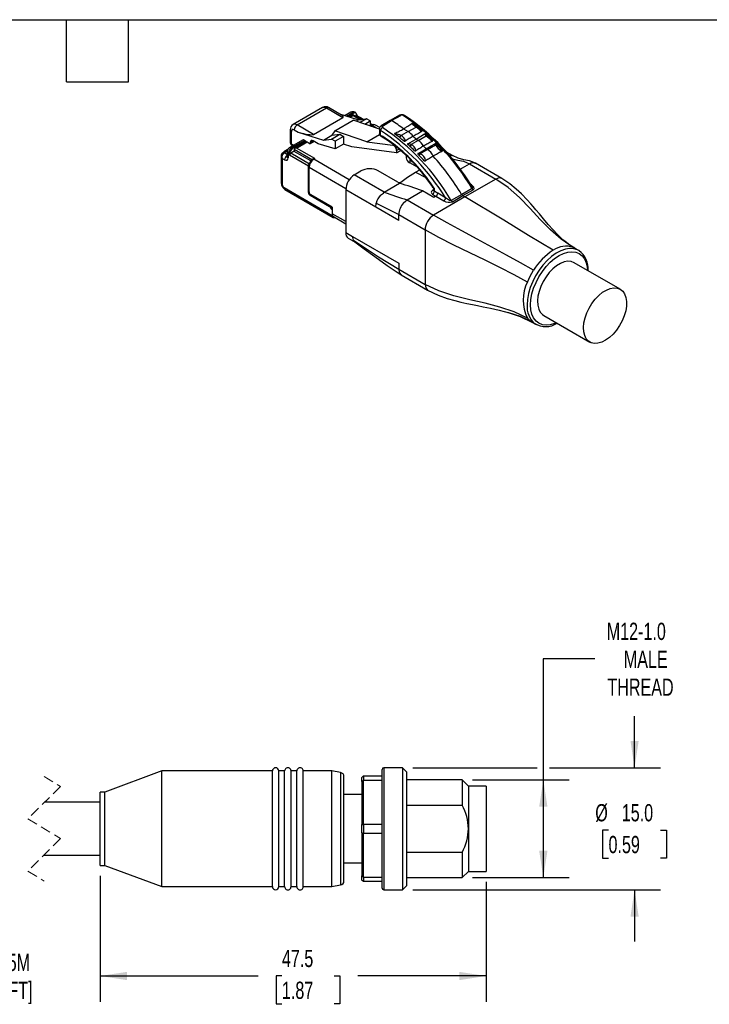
# Model space of a CAD drawing. Header units: millimetres. Extents: x 6 to 273, y 6 to 210.
# Tile 4 of 5: x 130 to 215, y 89 to 210. Entities that reach past the tile are written whole.
import ezdxf

# ---------------------------------------------------------------- set-up
doc = ezdxf.new("R2010")
doc.units = ezdxf.units.MM
doc.linetypes.add('SLD-Dashed', pattern=[1.905, 1.27, -0.635])
doc.linetypes.add('SLD-Solid', pattern=[0])
doc.layers.add('DIMENSIONS', color=140, linetype='SLD-Solid', lineweight=25)
doc.layers.add('TEXT', color=140, linetype='SLD-Solid', lineweight=25)
doc.styles.add('SLDTEXTSTYLE0', font='TXT', dxfattribs={"width": 0.7})
doc.dimstyles.new('SLDDIMSTYLE0', dxfattribs={"dimtxt": 2.158008, "dimasz": 3.302, "dimexe": 0, "dimexo": 0.0625, "dimgap": 0.539502, "dimtad": 0, "dimtih": 1, "dimtoh": 1, "dimdec": 1, "dimrnd": 1e-09, "dimzin": 4, "dimdsep": 46, "dimtxsty": 'SLDTEXTSTYLE0', "dimsah": 1, "dimcen": 0.09, "dimadec": 0, "dimazin": 1, "dimtfac": 1, "dimtdec": 1, "dimtmove": 0, "dimatfit": 0, "dimfxl": 0, "dimfrac": 2, "dimtolj": 1, "dimtzin": 12, "dimarcsym": 0})
doc.dimstyles.new('SLDDIMSTYLE1', dxfattribs={"dimtxt": 2.158008, "dimasz": 3.302, "dimexe": 0, "dimexo": 0.0625, "dimgap": 0.539502, "dimtad": 0, "dimtih": 1, "dimtoh": 1, "dimdec": 1, "dimrnd": 1e-09, "dimzin": 12, "dimdsep": 46, "dimtxsty": 'SLDTEXTSTYLE0', "dimsah": 1, "dimcen": 0.09, "dimadec": 0, "dimazin": 3, "dimtfac": 1, "dimtdec": 1, "dimtofl": 0, "dimtmove": 0, "dimatfit": 3, "dimfxl": 0, "dimfrac": 2, "dimtolj": 1, "dimtzin": 12, "dimarcsym": 0})
doc.dimstyles.new('SLDDIMSTYLE2', dxfattribs={"dimtxt": 2.158008, "dimasz": 3.302, "dimexe": 0, "dimexo": 0.0625, "dimgap": 0.539502, "dimtad": 0, "dimtih": 1, "dimtoh": 1, "dimdec": 1, "dimrnd": 1e-09, "dimzin": 12, "dimdsep": 46, "dimtxsty": 'SLDTEXTSTYLE0', "dimsah": 1, "dimcen": 0.09, "dimadec": 0, "dimazin": 3, "dimtfac": 1, "dimtdec": 1, "dimtmove": 0, "dimatfit": 0, "dimfxl": 0, "dimfrac": 2, "dimtolj": 1, "dimtzin": 12, "dimarcsym": 0})

# ---------------------------------------------------------------- blocks, each defined once
blk = doc.blocks.new('_D')
at = {"layer": 'DIMENSIONS'}
for p, q in [((205.75, 117.62), (205.75, 123.97)), ((178.48, 117.62), (193.77, 117.62)), ((195.29, 117.62), (208.93, 117.62)), ((202.55, 109.94), (201.82, 109.94)), ((201.82, 109.94), (201.82, 106.51)), ((208.96, 109.94), (209.69, 109.94)), ((209.69, 109.94), (209.69, 106.51)), ((201.82, 106.51), (202.55, 106.51)), ((209.69, 106.51), (208.96, 106.51)), ((178.48, 102.62), (208.93, 102.62)), ((205.75, 102.62), (205.75, 96.27))]:
    blk.add_line(p, q, dxfattribs=at)
for points in [[(205.75, 117.62), (206.26, 120.92), (205.25, 120.92)], [(205.75, 102.62), (205.25, 99.32), (206.26, 99.32)]]:
    blk.add_solid(points, dxfattribs=at)
at = {"layer": 'DIMENSIONS', "char_height": 2.117, "attachment_point": 1, "style": 'SLDTEXTSTYLE0'}
for s, insert in [('%%c', (200.92, 113.15)), ('15.0', (204.18, 113.15)), ('0.59', (202.55, 109.24))]:
    blk.add_mtext(s, dxfattribs=dict(at, insert=insert))
blk = doc.blocks.new('_D_1')
at = {"layer": 'DIMENSIONS'}
for p, q in [((200.88, 131), (194.53, 131)), ((194.53, 131), (194.53, 116.12)), ((185.83, 116.12), (197.71, 116.12)), ((194.53, 116.12), (194.53, 104.12)), ((185.83, 104.12), (197.71, 104.12))]:
    blk.add_line(p, q, dxfattribs=at)
for points in [[(194.53, 116.12), (194.02, 112.82), (195.04, 112.82)], [(194.53, 104.12), (195.04, 107.42), (194.02, 107.42)]]:
    blk.add_solid(points, dxfattribs=at)
at = {"layer": 'DIMENSIONS', "char_height": 2.117, "attachment_point": 1, "style": 'SLDTEXTSTYLE0'}
for s, insert in [('M12-1.0', (202.33, 135.44)), ('MALE', (204.43, 132.01)), ('THREAD', (202.41, 128.58))]:
    blk.add_mtext(s, dxfattribs=dict(at, insert=insert))
blk = doc.blocks.new('_D_2')
at = {"layer": 'DIMENSIONS'}
for p, q in [((140.01, 104.35), (140.01, 88.85)), ((187.51, 103.6), (187.51, 88.85)), ((140.01, 92.03), (159.46, 92.03)), ((162.38, 92.03), (161.66, 92.03)), ((161.66, 92.03), (161.66, 88.6)), ((168.79, 92.03), (169.52, 92.03)), ((169.52, 92.03), (169.52, 88.6)), ((187.51, 92.03), (171.72, 92.03)), ((161.66, 88.6), (162.38, 88.6)), ((169.52, 88.6), (168.79, 88.6))]:
    blk.add_line(p, q, dxfattribs=at)
for points in [[(140.01, 92.03), (143.31, 91.52), (143.31, 92.53)], [(187.51, 92.03), (184.21, 92.53), (184.21, 91.52)]]:
    blk.add_solid(points, dxfattribs=at)
at = {"layer": 'DIMENSIONS', "char_height": 2.117, "attachment_point": 1, "style": 'SLDTEXTSTYLE0'}
for s, insert in [('47.5', (162.38, 95.24)), ('1.87', (162.38, 91.33))]:
    blk.add_mtext(s, dxfattribs=dict(at, insert=insert))
blk = doc.blocks.new('_D_3')
at = {"layer": 'DIMENSIONS'}
for p, q in [((140.01, 104.35), (140.01, 88.85)), ((122.05, 104), (122.05, 88.85)), ((122.05, 92.03), (115.7, 92.03)), ((140.01, 92.03), (146.36, 92.03))]:
    blk.add_line(p, q, dxfattribs=at)
for points in [[(122.05, 92.03), (118.74, 92.53), (118.74, 91.52)], [(140.01, 92.03), (143.31, 91.52), (143.31, 92.53)]]:
    blk.add_solid(points, dxfattribs=at)
at = {"layer": 'DIMENSIONS', "char_height": 2.117, "attachment_point": 1, "style": 'SLDTEXTSTYLE0'}
for s, insert in [('7.5M', (127, 94.76)), ('[24.6FT]', (124.33, 91.33))]:
    blk.add_mtext(s, dxfattribs=dict(at, insert=insert))

msp = doc.modelspace()

# ---------------------------------------------------------------- linework, layer by layer
for p, q in [((167.36, 198.76), (163.75, 196.68)), ((164.25, 196.63), (167.86, 198.71)), ((167.86, 198.71), (169.89, 197.54)), ((169.69, 197.82), (168.11, 198.74)), ((166.28, 195.46), (169.89, 197.54)), ((169.34, 198.02), (171.81, 197.25)), ((170.84, 198.17), (170.15, 197.77)), ((170.34, 197.71), (171.09, 198.15)), ((171.23, 198.06), (170.53, 197.65)), ((171.09, 197.84), (170.68, 197.61)), ((170.76, 197.58), (171.09, 197.78)), ((171.09, 198.15), (171.23, 198.06)), ((172.06, 197.28), (171.09, 197.84)), ((171.09, 197.84), (171.09, 197.78)), ((171.09, 197.78), (171.97, 197.27)), ((171.33, 197.71), (171.45, 197.78)), ((171.48, 198.09), (171.34, 198.17)), ((171.45, 197.78), (172.26, 197.3)), ((171.81, 197.25), (171.51, 197.08)), ((172.36, 197.32), (171.55, 197.79)), ((171.59, 197.86), (171.59, 197.76)), ((171.81, 197.25), (172.79, 197.37)), ((172.79, 197.37), (172.01, 196.91)), ((173.24, 197.11), (172.79, 197.37)), ((176.85, 197.81), (175.7, 197.17)), ((175.86, 197.15), (177, 197.79)), ((166.28, 195.46), (164.25, 196.63)), ((168.9, 195.89), (171.16, 197.2)), ((174.37, 196.11), (171.16, 197.2)), ((172.57, 196.72), (173.24, 197.11)), ((173.24, 197.11), (173.24, 196.5)), ((173.56, 196.62), (173.24, 196.81)), ((173.24, 196.74), (173.48, 196.6)), ((173.36, 196.54), (173.24, 196.6)), ((173.24, 196.53), (173.36, 196.47)), ((173.4, 196.56), (173.36, 196.54)), ((173.36, 196.47), (173.5, 196.55)), ((173.36, 196.54), (173.36, 196.47)), ((173.5, 196.55), (174.09, 196.21)), ((174.41, 196.3), (173.9, 196.59)), ((174.37, 196.16), (174.37, 195.53)), ((175.7, 197.17), (174.57, 196.49)), ((174.73, 196.48), (175.86, 197.15)), ((177.35, 196.13), (177.91, 195.81)), ((177.91, 195.81), (178.88, 196.36)), ((163.4, 196.02), (163.4, 194.46)), ((163.55, 194.26), (163.55, 195.81)), ((163.9, 196.02), (164.39, 195.73)), ((164.39, 195.73), (167.5, 194.76)), ((167.5, 194.76), (168.53, 195.36)), ((167.5, 194.76), (168.48, 194.88)), ((168.48, 194.88), (169.51, 195.47)), ((168.93, 194.62), (168.48, 194.88)), ((168.9, 195.89), (168.53, 195.36)), ((168.53, 195.36), (169.51, 195.47)), ((172.84, 194.56), (168.9, 195.89)), ((169.95, 195.21), (168.93, 194.62)), ((169.51, 195.47), (169.95, 195.21)), ((169.95, 195.21), (169.95, 194.25)), ((172.84, 194.56), (174.38, 195.45)), ((174.52, 195.34), (174.52, 195.94)), ((176.87, 195.06), (176.24, 195.54)), ((177.91, 195.81), (177.04, 195.3)), ((178.88, 194.88), (179.15, 194.72)), ((179.15, 194.72), (180.13, 195.28)), ((180.32, 195.38), (180.01, 195.53)), ((180.28, 195.29), (180.24, 195.33)), ((164.9, 194.75), (163.28, 193.81)), ((163.53, 193.79), (165.15, 194.72)), ((163.68, 193.7), (163.53, 193.79)), ((163.8, 194.11), (163.55, 194.26)), ((163.61, 194.12), (163.72, 194.06)), ((165.3, 194.64), (163.68, 193.7)), ((163.89, 193.62), (166.16, 192.31)), ((163.89, 193.62), (163.89, 193.37)), ((165.42, 194.57), (163.98, 193.74)), ((164.18, 193.78), (165.48, 194.53)), ((166.44, 192.48), (164.18, 193.78)), ((165.3, 194.64), (165.15, 194.72)), ((165.3, 194.64), (165.48, 194.53)), ((165.48, 194.53), (165.87, 194.31)), ((166.22, 194.67), (165.87, 194.47)), ((166.36, 194.59), (165.87, 194.31)), ((165.87, 194.47), (165.87, 194.31)), ((166.84, 194.31), (166.22, 194.67)), ((168.93, 193.66), (166.84, 194.31)), ((168.93, 194.62), (168.93, 193.66)), ((169.95, 194.25), (168.93, 193.66)), ((170.97, 193.94), (169.95, 194.25)), ((176.49, 193.2), (170.97, 193.94)), ((172.84, 194.56), (176.01, 194.14)), ((176.1, 194.18), (176.01, 194.14)), ((176.79, 193.65), (176.49, 193.48)), ((179.15, 194.72), (178.26, 194.21)), ((180.14, 193.68), (180.28, 193.6)), ((180.28, 193.6), (181.27, 194.17)), ((181.43, 194.17), (181.36, 194.22)), ((162.28, 192.81), (162.28, 189.49)), ((162.42, 192.49), (162.42, 189.28)), ((162.71, 192.33), (162.42, 192.49)), ((163.06, 193.53), (162.49, 193.2)), ((162.64, 193.19), (163.04, 193.42)), ((163.06, 192.94), (162.64, 193.19)), ((163.08, 193.59), (162.71, 193.38)), ((163.03, 193.4), (163.01, 192.79)), ((163.01, 192.79), (163.01, 192.79)), ((163.18, 193.18), (163.15, 192.56)), ((163.33, 193.09), (163.18, 193.18)), ((163.33, 193.09), (163.33, 192.93)), ((163.33, 192.93), (165.63, 191.6)), ((163.47, 193.17), (163.89, 193.42)), ((163.47, 193.17), (165.77, 191.84)), ((165.95, 192.19), (163.89, 193.37)), ((166.24, 192.43), (166.2, 192.41)), ((166.3, 192.4), (166.44, 192.48)), ((170.66, 189.88), (166.3, 192.4)), ((176.49, 193.48), (176.49, 193.2)), ((176.49, 193.2), (176.99, 193.48)), ((177.67, 192.86), (177.66, 192.58)), ((178.11, 192.43), (178.1, 191.97)), ((179.27, 192.86), (179.1, 193.04)), ((180.28, 193.6), (179.38, 193.08)), ((183.35, 192.85), (182.62, 193.27)), ((165.63, 188.33), (165.63, 191.6)), ((165.67, 191.5), (165.67, 188.48)), ((165.73, 188.39), (165.73, 191.42)), ((165.73, 191.42), (170.24, 188.81)), ((179.05, 191.42), (178.1, 191.97)), ((184.3, 191.19), (185.44, 191.84)), ((185.44, 191.84), (188.7, 189.96)), ((189.44, 190.03), (186.18, 191.91)), ((171.28, 190.48), (172.1, 190.96)), ((174.96, 188.36), (171.28, 190.48)), ((176.63, 189.59), (174.23, 190.97)), ((178.79, 190.81), (179.33, 191.1)), ((178.79, 190.81), (180.1, 190.14)), ((162.64, 188.92), (168.58, 185.49)), ((174.96, 188.36), (176.84, 189.46)), ((185.76, 188.8), (184.49, 188.07)), ((188.7, 189.96), (184.87, 187.79)), ((185.69, 189.26), (185.58, 189.32)), ((185.63, 189.24), (185.69, 189.26)), ((162.74, 188.69), (168.68, 185.26)), ((165.63, 188.33), (165.69, 188.37)), ((165.9, 188), (165.84, 187.97)), ((165.84, 187.97), (168.22, 186.59)), ((168.54, 186.53), (165.94, 188.03)), ((165.99, 187.94), (168.54, 186.46)), ((173.91, 186.53), (170.23, 188.65)), ((170.23, 188.65), (170.23, 183.38)), ((177.79, 187.42), (179.67, 188.53)), ((181.08, 187.71), (179.67, 188.53)), ((181.04, 188.64), (180.92, 188.57)), ((181.04, 188.72), (181.04, 188.57)), ((184.87, 187.79), (181.04, 185.54)), ((181.33, 187.86), (181.08, 187.71)), ((181.13, 188.46), (181.13, 188.76)), ((181.33, 187.86), (182.3, 187.3)), ((182.51, 187.66), (181.54, 188.22)), ((184.49, 188.07), (183.21, 187.33)), ((183.35, 187.18), (184.63, 187.93)), ((184.63, 187.93), (185.9, 188.65)), ((184.63, 187.93), (184.87, 187.79)), ((168.27, 186.62), (168.22, 186.59)), ((168.54, 186.53), (168.54, 185.71)), ((173.91, 186.53), (173.98, 187.02)), ((176.74, 184.89), (173.91, 186.53)), ((177.79, 187.42), (181.04, 185.54)), ((170.23, 184.74), (168.54, 185.71)), ((168.58, 185.51), (168.58, 185.49)), ((168.71, 185.35), (170.23, 184.47)), ((176.74, 185.59), (179.99, 183.71)), ((176.74, 184.89), (176.74, 185.59)), ((170.23, 183.38), (171.08, 182.89)), ((171.08, 182.89), (176.74, 179.63)), ((179.99, 183.71), (179.99, 177.01)), ((170.54, 182.69), (171.39, 182.2)), ((198.2, 181.57), (198.37, 181.47)), ((198.88, 181.19), (198.38, 181.48)), ((198.92, 181.17), (198.88, 181.19)), ((176.74, 179.63), (176.74, 178.89)), ((204, 176.42), (198.34, 179.69)), ((176.74, 178.89), (179.99, 177.01)), ((177.05, 178.2), (180.3, 176.33)), ((194.59, 173.19), (200.25, 169.93)), ((193.13, 172.39), (193.63, 172.1)), ((174.71, 102.82), (174.71, 117.42)), ((177.21, 117.62), (174.91, 117.62)), ((174.91, 117.62), (174.91, 110.12)), ((177.71, 117.12), (177.21, 117.62)), ((177.21, 117.62), (177.21, 110.12)), ((147.61, 117.22), (140.61, 114.62)), ((161.21, 117.22), (147.61, 117.22)), ((147.61, 110.12), (147.61, 117.22)), ((161.21, 110.12), (161.21, 117.22)), ((162.71, 117.22), (162.01, 117.22)), ((162.01, 110.12), (162.01, 117.22)), ((162.71, 110.12), (162.71, 117.22)), ((164.21, 117.22), (163.51, 117.22)), ((163.51, 110.12), (163.51, 117.22)), ((164.21, 110.12), (164.21, 117.22)), ((168.51, 117.22), (165.01, 117.22)), ((165.01, 110.12), (165.01, 117.22)), ((169.6, 117.03), (168.51, 117.22)), ((168.51, 110.12), (168.51, 117.22)), ((169.6, 117.03), (169.6, 103.21)), ((170.01, 103.71), (170.01, 116.54)), ((172.21, 115.91), (172.21, 116.42)), ((172.41, 116.62), (172.41, 116.05)), ((172.41, 116.62), (174.71, 116.62)), ((177.71, 117.12), (177.71, 110.12)), ((172.21, 115.91), (172.21, 110.63)), ((172.41, 110.69), (172.41, 116.05)), ((174.71, 116.05), (172.41, 116.05)), ((184.56, 116.12), (177.71, 116.12)), ((185.31, 115.37), (184.56, 116.12)), ((184.56, 116.12), (184.56, 113.03)), ((187.51, 115.37), (185.31, 115.37)), ((185.31, 115.37), (185.31, 110.12)), ((187.51, 115.37), (187.51, 110.12)), ((140.61, 114.62), (140.01, 114.62)), ((140.01, 110.12), (140.01, 114.62)), ((140.61, 110.12), (140.61, 114.62)), ((172.21, 114.32), (170.01, 114.32)), ((140.01, 113.37), (133.16, 113.37)), ((177.71, 113.03), (184.56, 113.03)), ((140.01, 105.62), (140.01, 110.12)), ((140.61, 105.62), (140.61, 110.12)), ((147.61, 103.02), (147.61, 110.12)), ((161.21, 103.02), (161.21, 110.12)), ((162.01, 103.02), (162.01, 110.12)), ((162.71, 103.02), (162.71, 110.12)), ((163.51, 103.02), (163.51, 110.12)), ((164.21, 103.02), (164.21, 110.12)), ((165.01, 103.02), (165.01, 110.12)), ((168.51, 103.02), (168.51, 110.12)), ((172.21, 109.61), (172.21, 110.63)), ((172.41, 110.69), (174.71, 110.69)), ((172.41, 110.69), (172.41, 109.55)), ((174.91, 110.12), (174.91, 102.62)), ((177.21, 110.12), (177.21, 102.62)), ((177.71, 110.12), (177.71, 103.12)), ((185.31, 110.12), (185.31, 104.87)), ((187.51, 110.12), (187.51, 104.87)), ((172.21, 109.61), (172.21, 104.33)), ((174.71, 109.55), (172.41, 109.55)), ((172.41, 104.19), (172.41, 109.55)), ((133.09, 106.87), (140.01, 106.87)), ((184.56, 107.22), (177.71, 107.22)), ((184.56, 107.22), (184.56, 104.12)), ((140.01, 105.62), (140.61, 105.62)), ((140.61, 105.62), (147.61, 103.02)), ((170.01, 105.92), (172.21, 105.92)), ((172.21, 103.82), (172.21, 104.33)), ((172.41, 104.19), (174.71, 104.19)), ((172.41, 104.19), (172.41, 103.62)), ((177.71, 104.12), (184.56, 104.12)), ((184.56, 104.12), (185.31, 104.87)), ((185.31, 104.87), (187.51, 104.87)), ((147.61, 103.02), (161.21, 103.02)), ((162.01, 103.02), (162.71, 103.02)), ((163.51, 103.02), (164.21, 103.02)), ((165.01, 103.02), (168.51, 103.02)), ((168.51, 103.02), (169.6, 103.21)), ((174.71, 103.62), (172.41, 103.62)), ((177.21, 102.62), (177.71, 103.12)), ((174.91, 102.62), (177.21, 102.62))]:
    msp.add_line(p, q)
at = {"color": 7, "linetype": 'SLD-Dashed', "lineweight": 18}
for p, q in [((133.13, 116.55), (135.13, 115.33)), ((135.13, 115.33), (131.13, 111.33)), ((131.13, 111.33), (135.13, 108.91)), ((135.13, 108.91), (131.13, 104.91)), ((131.13, 104.91), (133.13, 103.7))]:
    msp.add_line(p, q, dxfattribs=at)
at = {"flags": 128}
for points in [[(167.36, 198.76), (167.59, 198.8), (167.86, 198.71)], [(168.11, 198.74), (168, 198.76), (167.86, 198.71)], [(177, 197.79), (176.96, 197.81), (176.92, 197.82), (176.88, 197.82), (176.85, 197.81), (176.85, 197.81)], [(177.29, 197.78), (177.37, 197.8), (177.43, 197.79), (177.44, 197.79)], [(164.25, 196.63), (163.98, 196.72), (163.76, 196.68)], [(174.74, 196.3), (174.69, 196.34), (174.68, 196.39), (174.69, 196.44), (174.73, 196.48)], [(176.26, 195.57), (176.4, 195.64), (176.53, 195.71), (176.67, 195.78), (176.8, 195.85), (176.94, 195.92), (177.08, 195.99), (177.21, 196.06), (177.35, 196.13)], [(177.35, 196.13), (177.47, 196.21), (177.6, 196.29), (177.72, 196.37), (177.85, 196.46), (177.97, 196.54), (178.1, 196.62), (178.22, 196.7), (178.35, 196.78)], [(179, 196.39), (178.67, 196.61), (178.5, 196.71), (178.41, 196.76), (178.39, 196.77), (178.38, 196.77), (178.38, 196.78), (178.38, 196.78), (178.38, 196.78), (178.38, 196.78), (178.39, 196.79), (178.4, 196.79)], [(178.85, 196.38), (178.93, 196.4), (179, 196.39)], [(178.85, 196.38), (178.87, 196.37), (178.88, 196.36)], [(179.04, 196.37), (178.96, 196.38), (178.88, 196.36)], [(179.12, 196.43), (179.05, 196.4), (179, 196.39)], [(179.04, 196.37), (179.02, 196.38), (179, 196.39)], [(179.65, 195.92), (179.61, 195.89), (179.59, 195.89), (179.58, 195.89), (179.58, 195.89), (179.57, 195.89), (179.55, 195.9), (179.4, 196.07), (179.04, 196.37)], [(179.65, 195.92), (179.42, 196.2), (179.12, 196.43)], [(163.4, 196.02), (163.44, 195.91), (163.55, 195.81)], [(174.52, 195.34), (174.41, 195.43), (174.37, 195.54), (174.37, 195.54)], [(174.58, 195.2), (174.58, 195.2), (174.53, 195.25), (174.52, 195.34)], [(176.26, 195.57), (176.25, 195.56), (176.24, 195.56), (176.24, 195.55), (176.24, 195.55), (176.24, 195.54)], [(178.5, 195.21), (178.38, 195.14), (178.26, 195.07), (178.15, 195), (178.03, 194.93), (177.91, 194.85), (177.79, 194.78), (177.67, 194.71), (177.56, 194.64)], [(177.85, 194.31), (178.43, 194.63), (178.88, 194.88)], [(179.56, 195.79), (179.43, 195.72), (179.29, 195.65), (179.16, 195.57), (179.03, 195.5), (178.9, 195.43), (178.77, 195.36), (178.63, 195.28), (178.5, 195.21)], [(178.88, 194.88), (179.46, 195.23), (179.91, 195.51)], [(179.91, 195.51), (179.96, 195.52), (180.01, 195.53)], [(180.24, 195.33), (180.05, 195.45), (180, 195.48), (179.98, 195.49), (179.97, 195.5), (179.97, 195.5), (179.97, 195.5), (179.97, 195.51), (179.98, 195.52), (180.01, 195.53)], [(180.09, 195.31), (180.17, 195.33), (180.24, 195.33)], [(180.09, 195.31), (180.11, 195.3), (180.13, 195.28)], [(180.28, 195.29), (180.21, 195.3), (180.13, 195.28)], [(180.13, 195.28), (180.3, 195.14), (180.48, 194.97), (180.7, 194.74), (180.79, 194.66), (180.86, 194.6)], [(180.32, 195.38), (180.27, 195.34), (180.24, 195.33)], [(180.95, 194.74), (180.92, 194.72), (180.9, 194.7), (180.89, 194.7), (180.87, 194.71), (180.86, 194.72), (180.84, 194.73), (180.67, 194.93), (180.28, 195.29)], [(177.36, 194.66), (177.41, 194.62), (177.42, 194.62)], [(177.85, 194.31), (177.83, 194.3), (177.82, 194.28), (177.81, 194.27), (177.82, 194.26), (177.82, 194.26), (177.82, 194.26)], [(177.82, 194.27), (177.82, 194.26), (177.85, 194.23)], [(178.26, 194.21), (178.04, 194.28), (177.85, 194.31)], [(179.8, 194.02), (179.68, 193.95), (179.56, 193.88), (179.45, 193.81), (179.33, 193.74), (179.21, 193.66), (179.09, 193.59), (178.97, 193.52), (178.85, 193.45)], [(179.14, 193.12), (179.7, 193.43), (180.14, 193.68)], [(180.86, 194.6), (180.72, 194.53), (180.59, 194.46), (180.46, 194.39), (180.33, 194.31), (180.2, 194.24), (180.06, 194.17), (179.93, 194.1), (179.8, 194.02)], [(180.14, 193.68), (180.72, 194.03), (181.18, 194.3)], [(180.95, 194.74), (180.91, 194.65), (180.86, 194.6)], [(181.18, 194.3), (181.2, 194.25), (181.23, 194.21)], [(181.23, 194.21), (181.3, 194.22), (181.36, 194.22)], [(181.23, 194.21), (181.26, 194.19), (181.27, 194.17)], [(181.36, 194.22), (181.3, 194.26), (181.27, 194.28), (181.26, 194.29), (181.26, 194.29), (181.26, 194.3), (181.26, 194.31), (181.28, 194.32), (181.32, 194.33)], [(181.43, 194.17), (181.35, 194.18), (181.27, 194.17)], [(181.4, 194.29), (181.36, 194.31), (181.32, 194.33)], [(181.4, 194.29), (181.38, 194.25), (181.36, 194.22)], [(182.14, 193.51), (182.12, 193.48), (182.1, 193.47), (182.09, 193.47), (182.08, 193.47), (182.06, 193.48), (182.04, 193.49), (181.84, 193.75), (181.43, 194.17)], [(162.49, 193.2), (162.55, 193.22), (162.64, 193.19)], [(162.71, 193.38), (162.61, 193.31), (162.57, 193.25)], [(179.14, 193.12), (179.11, 193.11), (179.1, 193.08), (179.09, 193.06), (179.09, 193.05), (179.1, 193.04)], [(179.38, 193.08), (179.25, 193.11), (179.14, 193.12)], [(180.99, 192.78), (180.87, 192.71), (180.76, 192.64), (180.64, 192.57), (180.52, 192.5), (180.4, 192.42), (180.28, 192.35), (180.16, 192.28), (180.05, 192.21)], [(182.04, 193.36), (181.91, 193.29), (181.78, 193.22), (181.65, 193.14), (181.52, 193.07), (181.39, 193), (181.26, 192.93), (181.12, 192.85), (180.99, 192.78)], [(182.14, 193.51), (182.11, 193.42), (182.04, 193.36)], [(183.06, 192.92), (183.23, 192.9), (183.34, 192.85)], [(183.31, 192.46), (183.34, 192.45), (184.03, 192.3), (184.72, 192.16), (185.44, 191.84)], [(186.18, 191.91), (185.47, 192.19), (184.77, 192.34), (184.07, 192.53), (183.35, 192.85)], [(185.44, 191.84), (185.67, 191.94), (185.89, 191.98)], [(185.89, 191.98), (186.14, 191.93), (186.18, 191.9)], [(176.84, 189.46), (177.81, 190.19), (178.79, 190.81)], [(189.44, 190.03), (189.44, 190.03), (189.1, 190.1), (188.7, 189.96)], [(198.39, 181.47), (197.81, 181.85), (197.38, 182.17), (197.06, 182.43), (196.69, 182.76), (196.24, 183.2), (195.73, 183.74), (195.14, 184.39), (194.55, 185.09), (194.04, 185.69), (193.62, 186.2), (193.28, 186.6), (193, 186.92), (192.55, 187.42), (191.84, 188.15), (191.2, 188.74), (190.42, 189.38), (189.44, 190.03)], [(181.01, 188.86), (181.03, 188.8), (181.05, 188.72)], [(181.13, 188.76), (181.03, 188.83), (181.01, 188.86)], [(185.9, 188.65), (185.99, 188.72), (186.03, 188.8), (186, 188.97), (185.69, 189.26)], [(185.72, 189.09), (185.75, 189.06), (185.79, 188.96), (185.8, 188.89), (185.79, 188.83), (185.78, 188.81), (185.76, 188.8)], [(198.2, 181.57), (196.74, 182.56), (195.41, 183.73), (194.15, 185.01), (192.92, 186.33), (191.6, 187.68), (190.21, 188.91), (188.7, 189.96)], [(180.76, 188.27), (180.82, 188.17), (180.92, 188.1)], [(181.07, 188.57), (181, 188.55), (180.92, 188.57)], [(180.92, 188.1), (181.15, 187.96), (181.33, 187.86)], [(181.04, 188.72), (181.04, 188.72), (181.06, 188.73), (181.13, 188.76)], [(181.13, 188.46), (181.07, 188.52), (181.04, 188.58), (181.04, 188.58), (181.04, 188.59)], [(181.04, 188.58), (181.04, 188.56), (181.05, 188.56)], [(181.54, 188.22), (181.31, 188.36), (181.13, 188.46)], [(183.21, 187.33), (183.19, 187.32), (183.15, 187.31), (183.08, 187.32), (182.98, 187.34), (182.87, 187.4), (182.51, 187.66)], [(195.76, 181.22), (192.71, 183.03), (189.66, 184.91), (184.87, 187.79)], [(173.98, 187.02), (175.52, 186.21), (176.74, 185.59)], [(177.34, 187.04), (177.56, 187.25), (177.79, 187.42)], [(168.58, 185.49), (168.58, 185.41), (168.6, 185.35), (168.63, 185.3), (168.68, 185.26), (168.73, 185.24), (168.79, 185.24), (168.86, 185.25), (168.87, 185.25)], [(193.32, 178.75), (191.72, 179.66), (190, 180.61), (188.21, 181.59), (186.4, 182.57), (184.52, 183.59), (182.72, 184.59), (181.04, 185.54)], [(171.18, 182.44), (171.11, 182.77), (171.12, 182.83), (171.12, 182.85), (171.12, 182.86), (171.12, 182.86), (171.12, 182.86), (171.12, 182.86), (171.12, 182.86), (171.12, 182.87), (171.12, 182.87), (171.08, 182.89)], [(192.58, 177.31), (190.96, 178.2), (189.2, 179.1), (187.36, 180), (185.48, 180.9), (183.54, 181.84), (181.69, 182.78), (179.99, 183.71)], [(171.18, 182.44), (174.27, 180.41), (176.74, 178.89)], [(171.39, 182.21), (171.34, 182.24), (171.18, 182.44)], [(171.35, 182.23), (172.5, 181.41), (173.82, 180.43), (175.32, 179.33), (177.04, 178.21)], [(198.88, 181.19), (198.72, 181.27), (198.27, 181.41), (197.77, 181.43), (197.24, 181.35), (196.68, 181.15), (196.11, 180.85), (195.54, 180.45), (195, 179.96), (194.48, 179.39), (194, 178.76), (193.58, 178.07), (193.22, 177.36), (192.92, 176.63), (192.71, 175.9), (192.58, 175.18), (192.54, 174.5)], [(192.96, 174.5), (193.01, 175.16), (193.13, 175.85), (193.34, 176.56), (193.63, 177.27), (193.99, 177.95), (194.41, 178.61), (194.87, 179.21), (195.38, 179.74), (195.92, 180.2), (196.46, 180.57), (197.01, 180.83), (197.55, 180.99), (198.05, 181.04), (198.52, 180.98), (198.94, 180.81), (199.3, 180.53), (199.58, 180.16), (199.79, 179.69), (199.92, 179.15), (199.96, 178.75)], [(198.34, 179.69), (197.97, 179.83), (197.56, 179.86), (197.11, 179.79), (196.64, 179.6), (196.17, 179.31), (195.7, 178.93), (195.26, 178.48), (194.86, 177.95), (194.51, 177.38), (194.22, 176.78), (194, 176.16), (193.87, 175.56), (193.81, 174.98), (193.84, 174.45), (193.96, 173.99), (194.16, 173.6), (194.43, 173.3), (194.59, 173.19)], [(176.74, 178.89), (176.82, 178.47), (177.04, 178.21), (177.05, 178.21)], [(192.58, 177.31), (192.91, 178.05), (193.32, 178.75)], [(192.58, 172.88), (190.96, 173.65), (189.2, 174.23), (187.36, 174.7), (185.48, 175.13), (183.54, 175.62), (181.69, 176.22), (179.99, 177.01)], [(179.99, 177.01), (180.07, 176.59), (180.29, 176.33)], [(180.29, 176.33), (181.58, 175.7), (182.71, 175.3), (183.63, 175.03), (184.39, 174.85), (185.12, 174.68), (185.83, 174.54), (186.43, 174.42), (187.14, 174.28), (188.04, 174.1), (189.11, 173.86), (190.34, 173.53), (191.7, 173.07), (193.12, 172.39)], [(204, 176.42), (204.3, 176.18), (204.53, 175.84), (204.69, 175.41), (204.77, 174.91), (204.76, 174.35), (204.66, 173.76), (204.48, 173.15), (204.23, 172.54), (203.91, 171.95), (203.53, 171.4), (203.11, 170.9), (202.65, 170.48), (202.18, 170.15), (201.71, 169.91), (201.24, 169.78), (200.81, 169.76), (200.42, 169.85), (200.08, 170.04), (199.81, 170.33), (199.62, 170.72), (199.5, 171.19), (199.47, 171.71), (199.52, 172.29), (199.66, 172.9), (199.88, 173.51), (200.16, 174.11), (200.51, 174.69), (200.92, 175.21), (201.36, 175.67), (201.82, 176.05), (202.3, 176.33), (202.77, 176.52), (203.22, 176.6), (203.63, 176.57), (204, 176.42)], [(196.13, 172.31), (195.92, 172.22), (195.38, 172.06), (194.87, 172.01), (194.41, 172.07), (193.99, 172.24), (193.63, 172.51), (193.34, 172.89), (193.13, 173.35), (193.01, 173.9), (192.96, 174.5)], [(193.18, 172.36), (191.72, 173.06), (190.18, 173.58)], [(193.14, 172.4), (192.91, 172.53), (192.58, 172.88)], [(193.5, 172.18), (193.58, 172.13), (193.63, 172.1)], [(172.21, 116.42), (172.32, 116.53), (172.41, 116.62)], [(172.41, 116.05), (172.3, 115.98), (172.21, 115.91)], [(172.21, 110.63), (172.32, 110.66), (172.41, 110.69)], [(172.41, 109.55), (172.3, 109.59), (172.21, 109.61)], [(172.21, 104.33), (172.32, 104.25), (172.41, 104.19)], [(172.41, 103.62), (172.3, 103.73), (172.21, 103.82)]]:
    msp.add_lwpolyline(points, dxfattribs=at)
for centre, radius, start, end in [((167.73, 198.19), 0.664, 54.7012, 122.3495), ((171.09, 197.74), 0.5, 60.0027, 119.9973), ((170.94, 197.95), 0.248, 53.8916, 114.7979), ((171.23, 197.94), 0.251, 65.6929, 125.6176), ((171.37, 197.89), 0.218, 350.786, 129.2033), ((171.5, 197.69), 0.101, 65.6929, 125.6176), ((177.13, 197.25), 0.627, 60.3291, 116.3034), ((177.14, 197.51), 0.302, 59.8803, 115.9691), ((161.95, 174.81), 27.61, 30.4281, 56.2566), ((162.26, 175.03), 27.36, 30.9359, 56.2994), ((164.11, 196.05), 0.713, 119.2366, 182.7229), ((163.76, 195.85), 0.218, 50.7967, 189.214), ((164.67, 195.98), 0.768, 122.6059, 177.3945), ((173.67, 196.21), 0.444, 58.8907, 127.4122), ((173.44, 196.47), 0.101, 54.3824, 114.3071), ((173.73, 196.22), 0.402, 65.6929, 125.6176), ((174.78, 196.14), 0.408, 120.082, 178.4492), ((174.64, 196.18), 0.266, 186.5835, 243.6812), ((175, 195.9), 0.481, 122.5668, 174.5874), ((174.64, 196.36), 0.145, 50.1829, 117.2433), ((159.4, 173.34), 27.61, 30.4281, 56.2566), ((175.77, 197.04), 0.142, 49.2768, 117.3938), ((165.13, 179.82), 20.38, 53.1562, 58.2233), ((178.4, 196.69), 0.0986, 87.884, 120.7214), ((180.61, 199.12), 3.25, 226.0708, 237.372), ((177.61, 194.35), 2.57, 54.0322, 71.9507), ((175.96, 192.2), 5.08, 45.0391, 55.0279), ((174.78, 195.55), 0.405, 181.8213, 240.8596), ((159.63, 173.58), 26.86, 31.6203, 56.3546), ((166.11, 180.99), 16.63, 50.8806, 59.6311), ((166.37, 181.18), 16.24, 50.8545, 59.6502), ((175.78, 192.95), 2.66, 61.7699, 79.5482), ((177.35, 194.91), 0.499, 128.9319, 163.111), ((162.09, 176.58), 23.66, 49.6847, 51.3162), ((176.65, 194.46), 0.929, 11.3948, 65.0167), ((176.98, 194.3), 1.77, 30.9114, 58.236), ((162.49, 176.42), 24.69, 48.3715, 49.5515), ((179.47, 195.95), 0.174, 298.856, 352.9371), ((180.42, 195.81), 0.595, 210.9041, 236.5897), ((179.41, 193.86), 1.77, 29.7155, 59.1923), ((163.53, 193.38), 0.5, 119.9973, 177.3317), ((163.95, 193.14), 0.768, 122.6055, 177.3945), ((163.39, 193.59), 0.241, 52.9592, 115.7303), ((164.1, 193.05), 0.768, 122.6055, 177.3945), ((163.8, 194.48), 0.402, 181.5513, 241.2883), ((163.65, 194.49), 0.251, 185.6948, 245.6253), ((163.69, 194.24), 0.148, 173.7013, 234.9865), ((165.01, 194.53), 0.241, 52.9592, 115.7303), ((166.08, 194.5), 0.218, 50.7967, 189.214), ((175.79, 193.47), 0.7, 0.5193, 71.6969), ((162.68, 177.03), 21.87, 32.4508, 50.4495), ((176.71, 193.85), 0.109, 160.6915, 223.4791), ((162.92, 177.19), 21.52, 32.8322, 50.4439), ((177.46, 194.77), 0.159, 243.7106, 305.5481), ((160.98, 175.3), 25.36, 47.4432, 48.3807), ((178.64, 193.83), 0.538, 134.5082, 163.2832), ((160.5, 174.79), 26.06, 45.7261, 47.4444), ((177.88, 193.3), 0.991, 8.8779, 66.8547), ((178.18, 193.18), 1.82, 27.6266, 57.9343), ((160.78, 174.59), 27.19, 44.5865, 45.6093), ((181.29, 194.1), 0.235, 82.6175, 117.8487), ((183.75, 195.77), 2.95, 212.7832, 234.6173), ((180.42, 192.63), 1.93, 26.9645, 59.3795), ((162.72, 192.83), 0.44, 120.8601, 182.5362), ((162.75, 192.83), 0.473, 182.624, 226.1116), ((163.01, 192.69), 0.621, 127.2346, 198.7728), ((162.75, 193.3), 0.0894, 62.3779, 116.6997), ((163.49, 192.29), 0.78, 127.4548, 177.1401), ((162.88, 192.54), 0.272, 230.1428, 4.6745), ((163.26, 192.79), 0.259, 181.2778, 244.0971), ((163.29, 193.41), 0.259, 181.2778, 244.0971), ((163.64, 192.91), 0.307, 122.6055, 177.3945), ((166.77, 191.47), 1.1, 121.4453, 178.5542), ((166.96, 191.36), 1.23, 122.6055, 177.3945), ((166.24, 192.32), 0.0959, 52.746, 115.9627), ((178.77, 193.57), 0.147, 239.8057, 305.5972), ((179.84, 192.71), 0.587, 141.4185, 165.3885), ((158.61, 172.91), 28.73, 42.2126, 43.9956), ((179.02, 192.11), 1.03, 5.445, 69.2761), ((179.28, 192.02), 1.88, 24.0968, 57.6361), ((157.57, 171.73), 31.49, 31.2691, 41.9523), ((165.94, 191.59), 0.31, 129.4646, 177.3664), ((165.77, 191.51), 0.101, 185.7098, 245.624), ((179.96, 192.33), 0.145, 237.1039, 304.6115), ((172.54, 188.54), 2.31, 122.9367, 177.3692), ((163.28, 189.53), 1, 182.6062, 237.3953), ((162.53, 189.51), 0.251, 185.6948, 245.6253), ((162.88, 189.31), 0.461, 182.6055, 237.3945), ((162.87, 188.89), 0.24, 172.7442, 235.9436), ((120.94, 16.3), 181.96, 71.1698, 72.1082), ((186.12, 189.01), 0.422, 210.0359, 238.2982), ((166.09, 188.35), 0.461, 182.6055, 237.3945), ((166.33, 188.49), 0.657, 181.6411, 238.3597), ((165.77, 188.49), 0.101, 185.6948, 245.6253), ((166.19, 188.42), 0.461, 182.6055, 237.3945), ((166.04, 188.02), 0.0986, 173.7012, 234.9867), ((176.4, 186.31), 2.53, 138.6902, 163.6803), ((173.94, 189.11), 1.27, 296.8137, 323.6626), ((193.34, 239.02), 53.9, 250.0547, 253.2232), ((181.01, 188.33), 0.26, 109.3734, 193.7252), ((180.67, 188.49), 0.464, 302.9961, 357.1083), ((181.08, 188.24), 0.462, 302.9158, 357.3483), ((182.05, 187.69), 0.462, 302.9367, 357.3692), ((167.8, 185.94), 0.772, 17.7842, 57.307), ((179.06, 185.47), 2.33, 137.7676, 177.2261), ((182.93, 188.2), 1.1, 234.7896, 292.3755), ((183.59, 187.55), 0.436, 210.5686, 237.9028), ((169.11, 185.7), 0.566, 179.0041, 200.3896), ((168.87, 185.61), 0.308, 199.7608, 238.8044), ((182.29, 183.6), 2.31, 122.9367, 177.3692), ((170.97, 183.3), 0.741, 173.7666, 234.9212), ((197.33, 178.94), 2.77, 71.7732, 124.6624), ((199.65, 174.92), 7.4, 121.7405, 148.8384), ((197.36, 178.96), 2.7, 354.6003, 54.5404), ((196.82, 175.1), 4.78, 152.3973, 207.6027), ((195.22, 174.25), 2.69, 174.599, 230.2469), ((194.81, 174.39), 2.56, 238.8045, 303.3454), ((161.61, 117.22), 0.4, 0.0002, 179.9998), ((163.11, 117.22), 0.4, 359.9999, 180.0001), ((164.61, 117.22), 0.4, 359.9999, 180.0001), ((174.91, 117.42), 0.2, 90.0009, 179.9992), ((169.51, 116.54), 0.5, 359.9991, 80.0008), ((178.58, 109.93), 6.74, 1.6139, 27.341), ((178.63, 110.3), 6.69, 332.5639, 358.4811), ((161.61, 103.02), 0.4, 180.0001, 359.9999), ((163.11, 103.02), 0.4, 179.9999, 0.0001), ((164.61, 103.02), 0.4, 179.9999, 0.0001), ((169.51, 103.71), 0.5, 279.9992, 0.0009), ((174.91, 102.82), 0.2, 180.0009, 269.9988)]:
    msp.add_arc(centre, radius, start, end)
for centre, major_axis, ratio, start_param, end_param in [((168.35, 198.02), (1.58, -0.44), 0.180625, 6.107471, 6.892788), ((164.74, 195.94), (1.58, -0.44), 0.180625, 4.536675, 6.107471), ((164.18, 193.62), (0.283, 0), 0.577381, 1.570826, 3.141599), ((166.44, 192.31), (0.283, 0), 0.57738, 1.570825, 2.35613), ((179.16, 192.58), (1.5, 0), 0.577288, 3.136799, 3.926905), ((173.16, 190.35), (1.5, 0.01), 0.582602, 0.780689, 2.351485), ((176.84, 189.71), (0.3, 0.002), 0.582602, 3.922282, 5.493078), ((184.61, 188.13), (-0.147, 0.213), 0.515085, 1.462879, 2.31681)]:
    msp.add_ellipse(centre, major_axis=major_axis, ratio=ratio, start_param=start_param, end_param=end_param)
at = {"layer": 'TEXT'}
for p, q in [((6.35, 209.55), (273.05, 209.55)), ((135.89, 201.93), (135.89, 209.55)), ((143.51, 201.93), (143.51, 209.55)), ((135.89, 201.93), (143.51, 201.93))]:
    msp.add_line(p, q, dxfattribs=at)

# ---------------------------------------------------------------- dimensions: what is measured, and where the dimension line sits
at = {"layer": 'DIMENSIONS'}
for base, p1, p2, text, dimstyle, picture, middle in [((194.53, 104.12), (184.56, 116.12), (184.56, 104.12), 'M12-1.0\\PMALE\\PTHREAD', 'SLDDIMSTYLE1', '_D_1', (194.53, 131)), ((205.75, 117.62), (177.21, 102.62), (177.21, 117.62), '%%c<>', 'SLDDIMSTYLE0', '_D', (205.75, 109.94))]:
    dim = msp.add_linear_dim(base=base, p1=p1, p2=p2, angle=90, text=text, dimstyle=dimstyle, dxfattribs=at)
    dim.commit()
    dim.dimension.update_dxf_attribs({"geometry": picture, "text_midpoint": middle, "dimtype": 160})
dim = msp.add_linear_dim(base=(122.05, 92.03), p1=(140.01, 105.62), p2=(122.05, 105.27), text='7.5M\\P[24.6FT]', dimstyle='SLDDIMSTYLE2', dxfattribs=at)
dim.commit()
dim.dimension.update_dxf_attribs({"geometry": '_D_3', "text_midpoint": (130.5, 92.03), "dimtype": 160})
dim = msp.add_linear_dim(base=(140.01, 92.03), p1=(187.51, 104.87), p2=(140.01, 105.62), dimstyle='SLDDIMSTYLE1', dxfattribs=at)
dim.commit()
dim.dimension.update_dxf_attribs({"geometry": '_D_2', "text_midpoint": (165.59, 92.03), "dimtype": 160})

doc.saveas('drawing.dxf')
